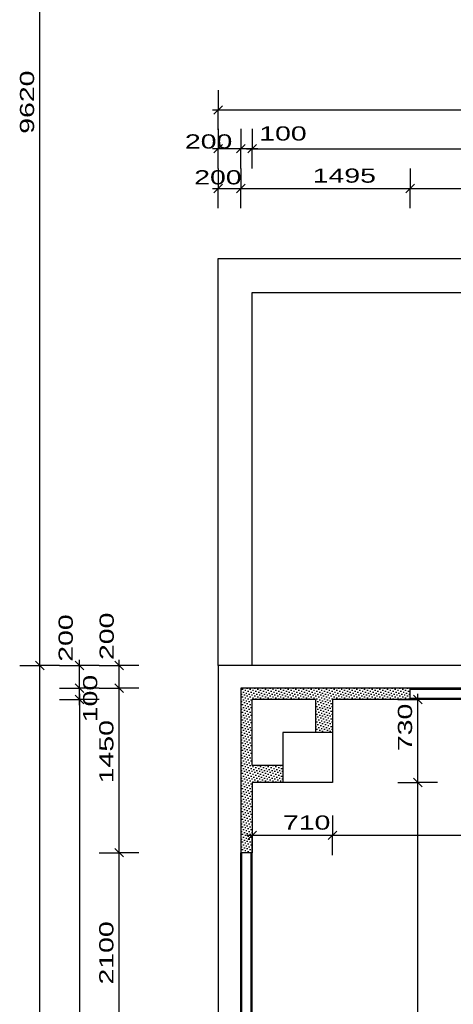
# Model space of a CAD drawing. Extents: x -196363 to 398972, y -489949 to -260582.
# Tile 139 of 256: x 154043 to 157870, y -382650 to -373966. Entities that reach past the tile are written whole.
import ezdxf

# ---------------------------------------------------------------- set-up
doc = ezdxf.new("R2010")
doc.units = 0
doc.header["$MEASUREMENT"] = 0
for name, color, linetype in [('bourani', 15, 'Continuous'), ('koty', 1, 'Continuous'), ('noszdiv', 1, 'Continuous'), ('srafbourani', 15, 'Continuous')]:
    doc.layers.add(name, color=color, linetype=linetype)
doc.styles.add('SPIRITTXTSTYLE1', font='ROMAN')
doc.dimstyles.new('SPIRITSTYLE161', dxfattribs={"dimtxt": 125, "dimasz": 12.7, "dimexe": 175, "dimexo": 899.836731, "dimgap": 50, "dimtad": 1, "dimdec": 3, "dimzin": 0, "dimdsep": 46, "dimlunit": 7, "dimtxsty": 'SPIRITTXTSTYLE1', "dimblk1": '_TICKMARKS161', "dimblk2": '_TICKMARKS161', "dimsah": 1, "dimcen": 0.09, "dimdle": 50, "dimclrd": 1, "dimclre": 1, "dimclrt": 1, "dimadec": 0, "dimazin": 0, "dimtfac": 1, "dimtdec": 4, "dimtofl": 0, "dimtmove": 1, "dimatfit": 0, "dimfxl": 0, "dimtolj": 1, "dimtzin": 0, "dimarcsym": 0})
doc.dimstyles.new('SPIRITSTYLE162', dxfattribs={"dimtxt": 125, "dimasz": 12.7, "dimexe": 175, "dimexo": 1249.830811, "dimgap": 50, "dimtad": 1, "dimdec": 3, "dimzin": 0, "dimdsep": 46, "dimlunit": 7, "dimtxsty": 'SPIRITTXTSTYLE1', "dimblk1": '_TICKMARKS162', "dimblk2": '_TICKMARKS162', "dimsah": 1, "dimcen": 0.09, "dimdle": 50, "dimclrd": 1, "dimclre": 1, "dimclrt": 1, "dimadec": 0, "dimazin": 0, "dimtfac": 1, "dimtdec": 4, "dimtofl": 0, "dimtmove": 1, "dimatfit": 0, "dimfxl": 0, "dimtolj": 1, "dimtzin": 0, "dimarcsym": 0})
doc.dimstyles.new('SPIRITSTYLE167', dxfattribs={"dimtxt": 125, "dimasz": 12.7, "dimexe": 175, "dimexo": 4034.603516, "dimgap": 50, "dimtad": 1, "dimdec": 3, "dimzin": 0, "dimdsep": 46, "dimlunit": 7, "dimtxsty": 'SPIRITTXTSTYLE1', "dimblk1": '_TICKMARKS167', "dimblk2": '_TICKMARKS167', "dimsah": 1, "dimcen": 0.09, "dimdle": 50, "dimclrd": 1, "dimclre": 1, "dimclrt": 1, "dimadec": 0, "dimazin": 0, "dimtfac": 1, "dimtdec": 4, "dimtofl": 0, "dimtmove": 1, "dimatfit": 0, "dimfxl": 0, "dimtolj": 1, "dimtzin": 0, "dimarcsym": 0})
doc.dimstyles.new('SPIRITSTYLE168', dxfattribs={"dimtxt": 125, "dimasz": 12.7, "dimexe": 175, "dimexo": 4234.603516, "dimgap": 50, "dimtad": 1, "dimdec": 3, "dimzin": 0, "dimdsep": 46, "dimlunit": 7, "dimtxsty": 'SPIRITTXTSTYLE1', "dimblk1": '_TICKMARKS168', "dimblk2": '_TICKMARKS168', "dimsah": 1, "dimcen": 0.09, "dimdle": 50, "dimclrd": 1, "dimclre": 1, "dimclrt": 1, "dimadec": 0, "dimazin": 0, "dimtfac": 1, "dimtdec": 4, "dimtofl": 0, "dimtmove": 1, "dimatfit": 0, "dimfxl": 0, "dimtolj": 1, "dimtzin": 0, "dimarcsym": 0})
doc.dimstyles.new('SPIRITSTYLE169', dxfattribs={"dimtxt": 125, "dimasz": 12.7, "dimexe": 175, "dimexo": 4384.597656, "dimgap": 50, "dimtad": 1, "dimdec": 3, "dimzin": 0, "dimdsep": 46, "dimlunit": 7, "dimtxsty": 'SPIRITTXTSTYLE1', "dimblk1": '_TICKMARKS169', "dimblk2": '_TICKMARKS169', "dimsah": 1, "dimcen": 0.09, "dimdle": 50, "dimclrd": 1, "dimclre": 1, "dimclrt": 1, "dimadec": 0, "dimazin": 0, "dimtfac": 1, "dimtdec": 4, "dimtofl": 0, "dimtmove": 1, "dimatfit": 0, "dimfxl": 0, "dimtolj": 1, "dimtzin": 0, "dimarcsym": 0})
doc.dimstyles.new('SPIRITSTYLE170', dxfattribs={"dimtxt": 125, "dimasz": 12.7, "dimexe": 175, "dimexo": 4684.585449, "dimgap": 50, "dimtad": 1, "dimdec": 3, "dimzin": 0, "dimdsep": 46, "dimlunit": 7, "dimtxsty": 'SPIRITTXTSTYLE1', "dimblk1": '_TICKMARKS170', "dimblk2": '_TICKMARKS170', "dimsah": 1, "dimcen": 0.09, "dimdle": 50, "dimclrd": 1, "dimclre": 1, "dimclrt": 1, "dimadec": 0, "dimazin": 0, "dimtfac": 1, "dimtdec": 4, "dimtofl": 0, "dimtmove": 1, "dimatfit": 0, "dimfxl": 0, "dimtolj": 1, "dimtzin": 0, "dimarcsym": 0})
doc.dimstyles.new('SPIRITSTYLE171', dxfattribs={"dimtxt": 125, "dimasz": 12.7, "dimexe": 175, "dimexo": 4584.598145, "dimgap": 50, "dimtad": 1, "dimdec": 3, "dimzin": 0, "dimdsep": 46, "dimlunit": 7, "dimtxsty": 'SPIRITTXTSTYLE1', "dimblk1": '_TICKMARKS171', "dimblk2": '_TICKMARKS171', "dimsah": 1, "dimcen": 0.09, "dimdle": 50, "dimclrd": 1, "dimclre": 1, "dimclrt": 1, "dimadec": 0, "dimazin": 0, "dimtfac": 1, "dimtdec": 4, "dimtofl": 0, "dimtmove": 1, "dimatfit": 0, "dimfxl": 0, "dimtolj": 1, "dimtzin": 0, "dimarcsym": 0})
doc.dimstyles.new('SPIRITSTYLE172', dxfattribs={"dimtxt": 125, "dimasz": 12.7, "dimexe": 175, "dimexo": 4725.76123, "dimgap": 50, "dimtad": 1, "dimdec": 3, "dimzin": 0, "dimdsep": 46, "dimlunit": 7, "dimtxsty": 'SPIRITTXTSTYLE1', "dimblk1": '_TICKMARKS172', "dimblk2": '_TICKMARKS172', "dimsah": 1, "dimcen": 0.09, "dimdle": 50, "dimclrd": 1, "dimclre": 1, "dimclrt": 1, "dimadec": 0, "dimazin": 0, "dimtfac": 1, "dimtdec": 4, "dimtofl": 0, "dimtmove": 1, "dimatfit": 0, "dimfxl": 0, "dimtolj": 1, "dimtzin": 0, "dimarcsym": 0})
doc.dimstyles.new('SPIRITSTYLE173', dxfattribs={"dimtxt": 125, "dimasz": 12.7, "dimexe": 175, "dimexo": 291.997864, "dimgap": 50, "dimtad": 1, "dimdec": 3, "dimzin": 0, "dimdsep": 46, "dimlunit": 7, "dimtxsty": 'SPIRITTXTSTYLE1', "dimblk1": '_TICKMARKS173', "dimblk2": '_TICKMARKS173', "dimsah": 1, "dimcen": 0.09, "dimdle": 50, "dimclrd": 1, "dimclre": 1, "dimclrt": 1, "dimadec": 0, "dimazin": 0, "dimtfac": 1, "dimtdec": 4, "dimtofl": 0, "dimtmove": 1, "dimatfit": 0, "dimfxl": 0, "dimtolj": 1, "dimtzin": 0, "dimarcsym": 0})
doc.dimstyles.new('SPIRITSTYLE363', dxfattribs={"dimtxt": 125, "dimasz": 12.7, "dimexe": 175, "dimexo": 699.861328, "dimgap": 50, "dimtad": 1, "dimdec": 3, "dimzin": 0, "dimdsep": 46, "dimlunit": 7, "dimtxsty": 'SPIRITTXTSTYLE1', "dimblk1": '_TICKMARKS363', "dimblk2": '_TICKMARKS363', "dimsah": 1, "dimcen": 0.09, "dimdle": 50, "dimclrd": 1, "dimclre": 1, "dimclrt": 1, "dimadec": 0, "dimazin": 0, "dimtfac": 1, "dimtdec": 4, "dimtofl": 0, "dimtmove": 1, "dimatfit": 0, "dimfxl": 0, "dimtolj": 1, "dimtzin": 0, "dimarcsym": 0})
doc.dimstyles.new('SPIRITSTYLE364', dxfattribs={"dimtxt": 125, "dimasz": 12.7, "dimexe": 175, "dimexo": 949.842957, "dimgap": 50, "dimtad": 1, "dimdec": 3, "dimzin": 0, "dimdsep": 46, "dimlunit": 7, "dimtxsty": 'SPIRITTXTSTYLE1', "dimblk1": '_TICKMARKS364', "dimblk2": '_TICKMARKS364', "dimsah": 1, "dimcen": 0.09, "dimdle": 50, "dimclrd": 1, "dimclre": 1, "dimclrt": 1, "dimadec": 0, "dimazin": 0, "dimtfac": 1, "dimtdec": 4, "dimtofl": 0, "dimtmove": 1, "dimatfit": 0, "dimfxl": 0, "dimtolj": 1, "dimtzin": 0, "dimarcsym": 0})
doc.dimstyles.new('SPIRITSTYLE365', dxfattribs={"dimtxt": 125, "dimasz": 12.7, "dimexe": 175, "dimexo": 1349.793701, "dimgap": 50, "dimtad": 1, "dimdec": 3, "dimzin": 0, "dimdsep": 46, "dimlunit": 7, "dimtxsty": 'SPIRITTXTSTYLE1', "dimblk1": '_TICKMARKS365', "dimblk2": '_TICKMARKS365', "dimsah": 1, "dimcen": 0.09, "dimdle": 50, "dimclrd": 1, "dimclre": 1, "dimclrt": 1, "dimadec": 0, "dimazin": 0, "dimtfac": 1, "dimtdec": 4, "dimtofl": 0, "dimtmove": 1, "dimatfit": 0, "dimfxl": 0, "dimtolj": 1, "dimtzin": 0, "dimarcsym": 0})
doc.dimstyles.new('SPIRITSTYLE367', dxfattribs={"dimtxt": 125, "dimasz": 12.7, "dimexe": 175, "dimexo": 1399.849609, "dimgap": 50, "dimtad": 1, "dimdec": 3, "dimzin": 0, "dimdsep": 46, "dimlunit": 7, "dimtxsty": 'SPIRITTXTSTYLE1', "dimblk1": '_TICKMARKS367', "dimblk2": '_TICKMARKS367', "dimsah": 1, "dimcen": 0.09, "dimdle": 50, "dimclrd": 1, "dimclre": 1, "dimclrt": 1, "dimadec": 0, "dimazin": 0, "dimtfac": 1, "dimtdec": 4, "dimtofl": 0, "dimtmove": 1, "dimatfit": 0, "dimfxl": 0, "dimtolj": 1, "dimtzin": 0, "dimarcsym": 0})
doc.dimstyles.new('SPIRITSTYLE368', dxfattribs={"dimtxt": 125, "dimasz": 12.7, "dimexe": 175, "dimexo": 7389.784668, "dimgap": 50, "dimtad": 1, "dimdec": 3, "dimzin": 0, "dimdsep": 46, "dimlunit": 7, "dimtxsty": 'SPIRITTXTSTYLE1', "dimblk1": '_TICKMARKS368', "dimblk2": '_TICKMARKS368', "dimsah": 1, "dimcen": 0.09, "dimdle": 50, "dimclrd": 1, "dimclre": 1, "dimclrt": 1, "dimadec": 0, "dimazin": 0, "dimtfac": 1, "dimtdec": 4, "dimtofl": 0, "dimtmove": 1, "dimatfit": 0, "dimfxl": 0, "dimtolj": 1, "dimtzin": 0, "dimarcsym": 0})
doc.dimstyles.new('SPIRITSTYLE396', dxfattribs={"dimtxt": 125, "dimasz": 12.7, "dimexe": 175, "dimexo": 576.036316, "dimgap": 50, "dimtad": 1, "dimdec": 3, "dimzin": 0, "dimdsep": 46, "dimlunit": 7, "dimtxsty": 'SPIRITTXTSTYLE1', "dimblk1": '_TICKMARKS396', "dimblk2": '_TICKMARKS396', "dimsah": 1, "dimcen": 0.09, "dimdle": 50, "dimclrd": 1, "dimclre": 1, "dimclrt": 1, "dimadec": 0, "dimazin": 0, "dimtfac": 1, "dimtdec": 4, "dimtofl": 0, "dimtmove": 1, "dimatfit": 0, "dimfxl": 0, "dimtolj": 1, "dimtzin": 0, "dimarcsym": 0})

# ---------------------------------------------------------------- blocks, each defined once
blk = doc.blocks.new('_TICKMARKS363')
at = {"color": 1, "linetype": 'Continuous'}
blk.add_line((-3, -3), (3, 3), dxfattribs=at)
blk = doc.blocks.new('*D854')
at = {"color": 1, "linetype": 'Continuous', "ltscale": 300}
for p, q in [((154744.90625, -381312.875, 1723.80005), (154919.90625, -381312.875, 1723.80005)), ((154919.90625, -383462.875, 1723.80005), (154919.90625, -381262.875, 1723.80005)), ((155094.90625, -381312.875, 1723.80005), (154919.90625, -381312.875, 1723.80005)), ((154744.90625, -383412.875, 1723.80005), (154919.90625, -383412.875, 1723.80005)), ((155094.90625, -383412.875, 1723.80005), (154919.90625, -383412.875, 1723.80005))]:
    blk.add_line(p, q, dxfattribs=at)
at = {"color": 1, "linetype": 'Continuous', "ltscale": 300, "xscale": 12.69999980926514, "yscale": 12.69999980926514, "zscale": 12.69999980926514}
for p, rotation in [((154919.90625, -381312.875, 1723.80005), 90.00000250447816), ((154919.90625, -383412.875, 1723.80005), 270.0000006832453)]:
    blk.add_blockref('_TICKMARKS363', p, dxfattribs=dict(at, rotation=rotation))
at = {"color": 1, "linetype": 'Continuous', "ltscale": 300, "style": 'SPIRITTXTSTYLE1', "width": 1.5}
blk.add_text('2100', height=125, rotation=90.000002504, dxfattribs=at).set_placement((154869.90625, -382475.96875, 1723.80005))
blk = doc.blocks.new('_TICKMARKS364')
at = {"color": 1, "linetype": 'Continuous'}
blk.add_line((-3, -3), (3, 3), dxfattribs=at)
blk = doc.blocks.new('*D855')
at = {"color": 1, "linetype": 'Continuous', "ltscale": 300}
for p, q in [((154744.90625, -379862.90625, 1723.80005), (154919.90625, -379862.90625, 1723.80005)), ((154919.90625, -381362.90625, 1723.80005), (154919.90625, -379812.90625, 1723.80005)), ((155094.90625, -379862.90625, 1723.80005), (154919.90625, -379862.90625, 1723.80005)), ((154744.90625, -381312.875, 1723.80005), (154919.90625, -381312.875, 1723.80005)), ((155094.90625, -381312.875, 1723.80005), (154919.90625, -381312.875, 1723.80005))]:
    blk.add_line(p, q, dxfattribs=at)
at = {"color": 1, "linetype": 'Continuous', "ltscale": 300, "xscale": 12.69999980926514, "yscale": 12.69999980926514, "zscale": 12.69999980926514}
for p, rotation in [((154919.90625, -379862.90625, 1723.80005), 90.00000250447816), ((154919.90625, -381312.875, 1723.80005), 270.0000006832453)]:
    blk.add_blockref('_TICKMARKS364', p, dxfattribs=dict(at, rotation=rotation))
at = {"color": 1, "linetype": 'Continuous', "ltscale": 300, "style": 'SPIRITTXTSTYLE1', "width": 1.5}
blk.add_text('1450', height=125, rotation=90.000002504, dxfattribs=at).set_placement((154869.90625, -380700.96875, 1723.80005))
blk = doc.blocks.new('_TICKMARKS161')
at = {"color": 1, "linetype": 'Continuous'}
blk.add_line((-3, -3), (3, 3), dxfattribs=at)
blk = doc.blocks.new('*D856')
at = {"color": 1, "linetype": 'Continuous', "ltscale": 300}
for p, q in [((154744.90625, -379662.90625, 1723.80005), (154919.90625, -379662.90625, 1723.80005)), ((154919.90625, -379912.90625, 1723.80005), (154919.90625, -379612.90625, 1723.80005)), ((155094.90625, -379662.90625, 1723.80005), (154919.90625, -379662.90625, 1723.80005)), ((154744.90625, -379862.90625, 1723.80005), (154919.90625, -379862.90625, 1723.80005)), ((155094.90625, -379862.90625, 1723.80005), (154919.90625, -379862.90625, 1723.80005))]:
    blk.add_line(p, q, dxfattribs=at)
at = {"color": 1, "linetype": 'Continuous', "ltscale": 300, "xscale": 12.69999980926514, "yscale": 12.69999980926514, "zscale": 12.69999980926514}
for p, rotation in [((154919.90625, -379662.90625, 1723.80005), 90.00000250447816), ((154919.90625, -379862.90625, 1723.80005), 270.0000006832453)]:
    blk.add_blockref('_TICKMARKS161', p, dxfattribs=dict(at, rotation=rotation))
at = {"color": 1, "linetype": 'Continuous', "ltscale": 300, "style": 'SPIRITTXTSTYLE1', "width": 1.5}
blk.add_text('200', height=125, rotation=90.000002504, dxfattribs=at).set_placement((154873.03125, -379613.75, 1723.80005))
blk = doc.blocks.new('_TICKMARKS162')
at = {"color": 1, "linetype": 'Continuous'}
blk.add_line((-3, -3), (3, 3), dxfattribs=at)
blk = doc.blocks.new('*D857')
at = {"color": 1, "linetype": 'Continuous', "ltscale": 300}
for p, q in [((154394.921875, -379862.90625, 1723.800049), (154569.921875, -379862.90625, 1723.800049)), ((154569.921875, -380012.90625, 1723.800049), (154569.921875, -379812.90625, 1723.800049)), ((154744.90625, -379862.90625, 1723.800049), (154569.921875, -379862.90625, 1723.800049)), ((154394.921875, -379962.90625, 1723.800049), (154569.921875, -379962.90625, 1723.800049)), ((154744.90625, -379962.90625, 1723.800049), (154569.921875, -379962.90625, 1723.800049))]:
    blk.add_line(p, q, dxfattribs=at)
at = {"color": 1, "linetype": 'Continuous', "ltscale": 300, "xscale": 12.69999980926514, "yscale": 12.69999980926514, "zscale": 12.69999980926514}
for p, rotation in [((154569.921875, -379862.90625, 1723.800049), 90.00000250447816), ((154569.921875, -379962.90625, 1723.800049), 270.0000006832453)]:
    blk.add_blockref('_TICKMARKS162', p, dxfattribs=dict(at, rotation=rotation))
at = {"color": 1, "linetype": 'Continuous', "ltscale": 300, "style": 'SPIRITTXTSTYLE1', "width": 1.5}
blk.add_text('100', height=125, rotation=90.0000025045, dxfattribs=at).set_placement((154727.21875, -380162.65625, 1723.800049))
blk = doc.blocks.new('*D858')
at = {"color": 1, "linetype": 'Continuous', "ltscale": 300}
for p, q in [((154394.921875, -379662.90625, 1723.800049), (154569.921875, -379662.90625, 1723.800049)), ((154569.921875, -379912.90625, 1723.800049), (154569.921875, -379612.90625, 1723.800049)), ((154744.90625, -379662.90625, 1723.800049), (154569.921875, -379662.90625, 1723.800049)), ((154394.921875, -379862.90625, 1723.800049), (154569.921875, -379862.90625, 1723.800049)), ((154744.90625, -379862.90625, 1723.800049), (154569.921875, -379862.90625, 1723.800049))]:
    blk.add_line(p, q, dxfattribs=at)
at = {"color": 1, "linetype": 'Continuous', "ltscale": 300, "xscale": 12.69999980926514, "yscale": 12.69999980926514, "zscale": 12.69999980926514}
for p, rotation in [((154569.921875, -379662.90625, 1723.800049), 90.00000250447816), ((154569.921875, -379862.90625, 1723.800049), 270.0000006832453)]:
    blk.add_blockref('_TICKMARKS162', p, dxfattribs=dict(at, rotation=rotation))
at = {"color": 1, "linetype": 'Continuous', "ltscale": 300, "style": 'SPIRITTXTSTYLE1', "width": 1.5}
blk.add_text('200', height=125, rotation=90.0000025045, dxfattribs=at).set_placement((154511.234375, -379629.03125, 1723.800049))
blk = doc.blocks.new('_TICKMARKS365')
at = {"color": 1, "linetype": 'Continuous'}
blk.add_line((-3, -3), (3, 3), dxfattribs=at)
blk = doc.blocks.new('*D859')
at = {"color": 1, "linetype": 'Continuous', "ltscale": 300}
for p, q in [((154569.921875, -379912.875, 1723.800049), (154569.921875, -388202.875, 1723.800049)), ((154394.921875, -379962.90625, 1723.800049), (154569.921875, -379962.90625, 1723.800049)), ((154744.90625, -379962.90625, 1723.800049), (154569.921875, -379962.90625, 1723.800049)), ((154394.921875, -388152.875, 1723.800049), (154569.921875, -388152.875, 1723.800049)), ((154744.90625, -388152.875, 1723.800049), (154569.921875, -388152.875, 1723.800049))]:
    blk.add_line(p, q, dxfattribs=at)
at = {"color": 1, "linetype": 'Continuous', "ltscale": 300, "xscale": 12.69999980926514, "yscale": 12.69999980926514, "zscale": 12.69999980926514}
for p, rotation in [((154569.921875, -379962.90625, 1723.800049), 90.00000250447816), ((154569.921875, -388152.875, 1723.800049), -90.00000250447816)]:
    blk.add_blockref('_TICKMARKS365', p, dxfattribs=dict(at, rotation=rotation))
at = {"color": 1, "linetype": 'Continuous', "ltscale": 300, "style": 'SPIRITTXTSTYLE1', "width": 1.5}
blk.add_text('8190', height=125, rotation=450.0000193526, dxfattribs=at).set_placement((154519.90625, -384170.96875, 1723.800049))
blk = doc.blocks.new('_TICKMARKS367')
at = {"color": 1, "linetype": 'Continuous'}
blk.add_line((-3, -3), (3, 3), dxfattribs=at)
blk = doc.blocks.new('*D861')
at = {"color": 1, "linetype": 'Continuous', "ltscale": 300}
for p, q in [((154044.921875, -379662.90625, 1723.800049), (154219.921875, -379662.90625, 1723.800049)), ((154219.921875, -388502.875, 1723.800049), (154219.921875, -379612.90625, 1723.800049)), ((154394.921875, -379662.90625, 1723.800049), (154219.921875, -379662.90625, 1723.800049)), ((154044.921875, -388452.875, 1723.800049), (154219.921875, -388452.875, 1723.800049)), ((154394.921875, -388452.875, 1723.800049), (154219.921875, -388452.875, 1723.800049))]:
    blk.add_line(p, q, dxfattribs=at)
at = {"color": 1, "linetype": 'Continuous', "ltscale": 300, "xscale": 12.69999980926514, "yscale": 12.69999980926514, "zscale": 12.69999980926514}
for p, rotation in [((154219.921875, -379662.90625, 1723.800049), 90.00000250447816), ((154219.921875, -388452.875, 1723.800049), 270.0000006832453)]:
    blk.add_blockref('_TICKMARKS367', p, dxfattribs=dict(at, rotation=rotation))
at = {"color": 1, "linetype": 'Continuous', "ltscale": 300, "style": 'SPIRITTXTSTYLE1', "width": 1.5}
blk.add_text('8790', height=125, rotation=90.0000025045, dxfattribs=at).set_placement((154169.921875, -384176.90625, 1723.800049))
blk = doc.blocks.new('_TICKMARKS368')
at = {"color": 1, "linetype": 'Continuous'}
blk.add_line((-3, -3), (3, 3), dxfattribs=at)
blk = doc.blocks.new('*D862')
at = {"color": 1, "linetype": 'Continuous', "ltscale": 300}
for p, q in [((154044.921875, -370042.90625, 1723.800049), (154219.921875, -370042.90625, 1723.800049)), ((154219.921875, -379712.90625, 1723.800049), (154219.921875, -369992.90625, 1723.800049)), ((154394.921875, -370042.90625, 1723.800049), (154219.921875, -370042.90625, 1723.800049)), ((154044.921875, -379662.90625, 1723.800049), (154219.921875, -379662.90625, 1723.800049)), ((154394.921875, -379662.90625, 1723.800049), (154219.921875, -379662.90625, 1723.800049))]:
    blk.add_line(p, q, dxfattribs=at)
at = {"color": 1, "linetype": 'Continuous', "ltscale": 300, "xscale": 12.69999980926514, "yscale": 12.69999980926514, "zscale": 12.69999980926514}
for p, rotation in [((154219.921875, -370042.90625, 1723.800049), 90.00000250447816), ((154219.921875, -379662.90625, 1723.800049), 270.0000006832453)]:
    blk.add_blockref('_TICKMARKS368', p, dxfattribs=dict(at, rotation=rotation))
at = {"color": 1, "linetype": 'Continuous', "ltscale": 300, "style": 'SPIRITTXTSTYLE1', "width": 1.5}
blk.add_text('9620', height=125, rotation=90.0000025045, dxfattribs=at).set_placement((154169.921875, -374971.9375, 1723.800049))
blk = doc.blocks.new('_TICKMARKS167')
at = {"color": 1, "linetype": 'Continuous'}
blk.add_line((-3, -3), (3, 3), dxfattribs=at)
blk = doc.blocks.new('*D863')
at = {"color": 1, "linetype": 'Continuous', "ltscale": 300}
for p, q in [((155794.765625, -375278.3125, 1723.800049), (155794.765625, -375453.3125, 1723.800049)), ((155994.75, -375278.3125, 1723.800049), (155994.75, -375453.3125, 1723.800049)), ((155744.78125, -375453.3125, 1723.800049), (156044.734375, -375453.3125, 1723.800049)), ((155794.765625, -375628.3125, 1723.800049), (155794.765625, -375453.3125, 1723.800049)), ((155994.75, -375628.3125, 1723.800049), (155994.75, -375453.3125, 1723.800049))]:
    blk.add_line(p, q, dxfattribs=at)
at = {"color": 1, "linetype": 'Continuous', "ltscale": 300, "xscale": 12.69999980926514, "yscale": 12.69999980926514, "zscale": 12.69999980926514, "rotation": 180.0000050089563}
blk.add_blockref('_TICKMARKS167', (155794.765625, -375453.3125, 1723.800049), dxfattribs=at)
at = {"color": 1, "linetype": 'Continuous', "ltscale": 300, "xscale": 12.69999980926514, "yscale": 12.69999980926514, "zscale": 12.69999980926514}
blk.add_blockref('_TICKMARKS167', (155994.75, -375453.3125, 1723.800049), dxfattribs=at)
at = {"color": 1, "linetype": 'Continuous', "ltscale": 300, "style": 'SPIRITTXTSTYLE1', "width": 1.5}
blk.add_text('200', height=125, dxfattribs=at).set_placement((155583.03125, -375418.1875, 1723.800049))
blk = doc.blocks.new('_TICKMARKS168')
at = {"color": 1, "linetype": 'Continuous'}
blk.add_line((-3, -3), (3, 3), dxfattribs=at)
blk = doc.blocks.new('*D864')
at = {"color": 1, "linetype": 'Continuous', "ltscale": 300}
for p, q in [((155994.75, -375278.3125, 1723.800049), (155994.75, -375453.3125, 1723.800049)), ((157489.71875, -375278.3125, 1723.800049), (157489.71875, -375453.3125, 1723.800049)), ((155944.75, -375453.3125, 1723.800049), (157539.71875, -375453.3125, 1723.800049)), ((155994.75, -375628.3125, 1723.800049), (155994.75, -375453.3125, 1723.800049)), ((157489.71875, -375628.3125, 1723.800049), (157489.71875, -375453.3125, 1723.800049))]:
    blk.add_line(p, q, dxfattribs=at)
at = {"color": 1, "linetype": 'Continuous', "ltscale": 300, "xscale": 12.69999980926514, "yscale": 12.69999980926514, "zscale": 12.69999980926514, "rotation": 180.0000050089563}
blk.add_blockref('_TICKMARKS168', (155994.75, -375453.3125, 1723.800049), dxfattribs=at)
at = {"color": 1, "linetype": 'Continuous', "ltscale": 300, "xscale": 12.69999980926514, "yscale": 12.69999980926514, "zscale": 12.69999980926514}
blk.add_blockref('_TICKMARKS168', (157489.71875, -375453.3125, 1723.800049), dxfattribs=at)
at = {"color": 1, "linetype": 'Continuous', "ltscale": 300, "style": 'SPIRITTXTSTYLE1', "width": 1.5}
blk.add_text('1495', height=125, dxfattribs=at).set_placement((156629.140625, -375403.3125, 1723.800049))
blk = doc.blocks.new('*D865')
at = {"color": 1, "linetype": 'Continuous', "ltscale": 300}
for p, q in [((157489.71875, -375278.3125, 1723.800049), (157489.71875, -375453.3125, 1723.800049)), ((159589.734375, -375278.3125, 1723.800049), (159589.734375, -375453.3125, 1723.800049)), ((157439.734375, -375453.3125, 1723.800049), (159639.734375, -375453.3125, 1723.800049)), ((157489.71875, -375628.3125, 1723.800049), (157489.71875, -375453.3125, 1723.800049)), ((159589.734375, -375628.3125, 1723.800049), (159589.734375, -375453.3125, 1723.800049))]:
    blk.add_line(p, q, dxfattribs=at)
at = {"color": 1, "linetype": 'Continuous', "ltscale": 300, "xscale": 12.69999980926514, "yscale": 12.69999980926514, "zscale": 12.69999980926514, "rotation": 180.0000050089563}
blk.add_blockref('_TICKMARKS168', (157489.71875, -375453.3125, 1723.800049), dxfattribs=at)
at = {"color": 1, "linetype": 'Continuous', "ltscale": 300, "xscale": 12.69999980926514, "yscale": 12.69999980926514, "zscale": 12.69999980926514}
blk.add_blockref('_TICKMARKS168', (159589.734375, -375453.3125, 1723.800049), dxfattribs=at)
at = {"color": 1, "linetype": 'Continuous', "ltscale": 300, "style": 'SPIRITTXTSTYLE1', "width": 1.5}
blk.add_text('2100', height=125, dxfattribs=at).set_placement((158426.640625, -375403.3125, 1723.800049))
blk = doc.blocks.new('_TICKMARKS169')
at = {"color": 1, "linetype": 'Continuous'}
blk.add_line((-3, -3), (3, 3), dxfattribs=at)
blk = doc.blocks.new('*D867')
at = {"color": 1, "linetype": 'Continuous', "ltscale": 300}
for p, q in [((156094.703125, -374928.3125, 1723.800049), (156094.703125, -375103.3125, 1723.800049)), ((161784.703125, -374928.3125, 1723.800049), (161784.703125, -375103.3125, 1723.800049)), ((156044.71875, -375103.3125, 1723.800049), (161834.703125, -375103.3125, 1723.800049)), ((156094.703125, -375278.3125, 1723.800049), (156094.703125, -375103.3125, 1723.800049)), ((161784.703125, -375278.3125, 1723.800049), (161784.703125, -375103.3125, 1723.800049))]:
    blk.add_line(p, q, dxfattribs=at)
at = {"color": 1, "linetype": 'Continuous', "ltscale": 300, "xscale": 12.69999980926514, "yscale": 12.69999980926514, "zscale": 12.69999980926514, "rotation": 180.0000050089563}
blk.add_blockref('_TICKMARKS169', (156094.703125, -375103.3125, 1723.800049), dxfattribs=at)
at = {"color": 1, "linetype": 'Continuous', "ltscale": 300, "xscale": 12.69999980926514, "yscale": 12.69999980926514, "zscale": 12.69999980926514}
blk.add_blockref('_TICKMARKS169', (161784.703125, -375103.3125, 1723.800049), dxfattribs=at)
at = {"color": 1, "linetype": 'Continuous', "ltscale": 300, "style": 'SPIRITTXTSTYLE1', "width": 1.5}
blk.add_text('5690', height=125, dxfattribs=at).set_placement((158820.65625, -375053.3125, 1723.800049))
blk = doc.blocks.new('_TICKMARKS170')
at = {"color": 1, "linetype": 'Continuous'}
blk.add_line((-3, -3), (3, 3), dxfattribs=at)
blk = doc.blocks.new('*D868')
at = {"color": 1, "linetype": 'Continuous', "ltscale": 300}
for p, q in [((155994.75, -374928.3125, 1723.800049), (155994.75, -375103.3125, 1723.800049)), ((156094.703125, -374928.3125, 1723.800049), (156094.703125, -375103.3125, 1723.800049)), ((156144.703125, -375103.3125, 1723.800049), (155944.75, -375103.3125, 1723.800049)), ((155994.75, -375278.3125, 1723.800049), (155994.75, -375103.3125, 1723.800049)), ((156094.703125, -375278.3125, 1723.800049), (156094.703125, -375103.3125, 1723.800049))]:
    blk.add_line(p, q, dxfattribs=at)
at = {"color": 1, "linetype": 'Continuous', "ltscale": 300, "xscale": 12.69999980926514, "yscale": 12.69999980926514, "zscale": 12.69999980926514}
for p, rotation in [((155994.75, -375103.3125, 1723.800049), 180.0000050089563), ((156094.703125, -375103.3125, 1723.800049), 360.0000100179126)]:
    blk.add_blockref('_TICKMARKS170', p, dxfattribs=dict(at, rotation=rotation))
at = {"color": 1, "linetype": 'Continuous', "ltscale": 300, "style": 'SPIRITTXTSTYLE1', "width": 1.5}
blk.add_text('100', height=125, rotation=360.0000100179, dxfattribs=at).set_placement((156157.265625, -375031.5625, 1723.800049))
blk = doc.blocks.new('_TICKMARKS171')
at = {"color": 1, "linetype": 'Continuous'}
blk.add_line((-3, -3), (3, 3), dxfattribs=at)
blk = doc.blocks.new('*D869')
at = {"color": 1, "linetype": 'Continuous', "ltscale": 300}
for p, q in [((155794.765625, -374928.3125, 1723.800049), (155794.765625, -375103.3125, 1723.800049)), ((155994.75, -374928.3125, 1723.800049), (155994.75, -375103.3125, 1723.800049)), ((156044.734375, -375103.3125, 1723.800049), (155744.78125, -375103.3125, 1723.800049)), ((155794.765625, -375278.3125, 1723.800049), (155794.765625, -375103.3125, 1723.800049)), ((155994.75, -375278.3125, 1723.800049), (155994.75, -375103.3125, 1723.800049))]:
    blk.add_line(p, q, dxfattribs=at)
at = {"color": 1, "linetype": 'Continuous', "ltscale": 300, "xscale": 12.69999980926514, "yscale": 12.69999980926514, "zscale": 12.69999980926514}
for p, rotation in [((155794.765625, -375103.3125, 1723.800049), 180.0000050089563), ((155994.75, -375103.3125, 1723.800049), 360.0000100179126)]:
    blk.add_blockref('_TICKMARKS171', p, dxfattribs=dict(at, rotation=rotation))
at = {"color": 1, "linetype": 'Continuous', "ltscale": 300, "style": 'SPIRITTXTSTYLE1', "width": 1.5}
blk.add_text('200', height=125, rotation=360.0000100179, dxfattribs=at).set_placement((155500.984375, -375101.875, 1723.800049))
blk = doc.blocks.new('_TICKMARKS172')
at = {"color": 1, "linetype": 'Continuous'}
blk.add_line((-3, -3), (3, 3), dxfattribs=at)
blk = doc.blocks.new('*D870')
at = {"color": 1, "linetype": 'Continuous', "ltscale": 300}
for p, q in [((155794.765625, -374587.15625, 1723.800049), (155794.765625, -374762.15625, 1723.800049)), ((161784.703125, -374587.15625, 1723.800049), (161784.703125, -374762.15625, 1723.800049)), ((155744.78125, -374762.15625, 1723.800049), (161834.703125, -374762.15625, 1723.800049)), ((155794.765625, -374937.125, 1723.800049), (155794.765625, -374762.15625, 1723.800049)), ((161784.703125, -374937.125, 1723.800049), (161784.703125, -374762.15625, 1723.800049))]:
    blk.add_line(p, q, dxfattribs=at)
at = {"color": 1, "linetype": 'Continuous', "ltscale": 300, "xscale": 12.69999980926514, "yscale": 12.69999980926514, "zscale": 12.69999980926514, "rotation": 180.0000050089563}
blk.add_blockref('_TICKMARKS172', (155794.765625, -374762.15625, 1723.800049), dxfattribs=at)
at = {"color": 1, "linetype": 'Continuous', "ltscale": 300, "xscale": 12.69999980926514, "yscale": 12.69999980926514, "zscale": 12.69999980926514}
blk.add_blockref('_TICKMARKS172', (161784.703125, -374762.15625, 1723.800049), dxfattribs=at)
at = {"color": 1, "linetype": 'Continuous', "ltscale": 300, "style": 'SPIRITTXTSTYLE1', "width": 1.5}
blk.add_text('5990', height=125, dxfattribs=at).set_placement((158670.6875, -374712.15625, 1723.800049))
blk = doc.blocks.new('_TICKMARKS173')
at = {"color": 1, "linetype": 'Continuous'}
blk.add_line((-3, -3), (3, 3), dxfattribs=at)
blk = doc.blocks.new('*D871')
at = {"color": 1, "linetype": 'Continuous', "ltscale": 300}
for p, q in [((156094.703125, -380984.90625, 1723.800049), (156094.703125, -381159.90625, 1723.800049)), ((156804.71875, -380984.90625, 1723.800049), (156804.71875, -381159.90625, 1723.800049)), ((156044.71875, -381159.90625, 1723.800049), (156854.71875, -381159.90625, 1723.800049)), ((156094.703125, -381334.875, 1723.800049), (156094.703125, -381159.90625, 1723.800049)), ((156804.71875, -381334.875, 1723.800049), (156804.71875, -381159.90625, 1723.800049))]:
    blk.add_line(p, q, dxfattribs=at)
at = {"color": 1, "linetype": 'Continuous', "ltscale": 300, "xscale": 12.69999980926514, "yscale": 12.69999980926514, "zscale": 12.69999980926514, "rotation": 180.0000050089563}
blk.add_blockref('_TICKMARKS173', (156094.703125, -381159.90625, 1723.800049), dxfattribs=at)
at = {"color": 1, "linetype": 'Continuous', "ltscale": 300, "xscale": 12.69999980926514, "yscale": 12.69999980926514, "zscale": 12.69999980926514}
blk.add_blockref('_TICKMARKS173', (156804.71875, -381159.90625, 1723.800049), dxfattribs=at)
at = {"color": 1, "linetype": 'Continuous', "ltscale": 300, "style": 'SPIRITTXTSTYLE1', "width": 1.5}
blk.add_text('710', height=125, dxfattribs=at).set_placement((156366.375, -381109.90625, 1723.800049))
blk = doc.blocks.new('*D872')
at = {"color": 1, "linetype": 'Continuous', "ltscale": 300}
for p, q in [((156804.71875, -380984.90625, 1723.800049), (156804.71875, -381159.90625, 1723.800049)), ((160264.71875, -380984.90625, 1723.800049), (160264.71875, -381159.90625, 1723.800049)), ((156754.71875, -381159.90625, 1723.800049), (160314.71875, -381159.90625, 1723.800049)), ((156804.71875, -381334.875, 1723.800049), (156804.71875, -381159.90625, 1723.800049)), ((160264.71875, -381334.875, 1723.800049), (160264.71875, -381159.90625, 1723.800049))]:
    blk.add_line(p, q, dxfattribs=at)
at = {"color": 1, "linetype": 'Continuous', "ltscale": 300, "xscale": 12.69999980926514, "yscale": 12.69999980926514, "zscale": 12.69999980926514, "rotation": 180.0000050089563}
blk.add_blockref('_TICKMARKS173', (156804.71875, -381159.90625, 1723.800049), dxfattribs=at)
at = {"color": 1, "linetype": 'Continuous', "ltscale": 300, "xscale": 12.69999980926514, "yscale": 12.69999980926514, "zscale": 12.69999980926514}
blk.add_blockref('_TICKMARKS173', (160264.71875, -381159.90625, 1723.800049), dxfattribs=at)
at = {"color": 1, "linetype": 'Continuous', "ltscale": 300, "style": 'SPIRITTXTSTYLE1', "width": 1.5}
blk.add_text('3460', height=125, dxfattribs=at).set_placement((158415.671875, -381109.90625, 1723.800049))
blk = doc.blocks.new('_TICKMARKS396')
at = {"color": 1, "linetype": 'Continuous'}
blk.add_line((-3, -3), (3, 3), dxfattribs=at)
blk = doc.blocks.new('*D995')
at = {"color": 1, "linetype": 'Continuous', "ltscale": 300}
for p, q in [((157555.75, -386312.90625, 1723.80005), (157555.75, -380642.875, 1723.80005)), ((157380.75, -380692.90625, 1723.80005), (157555.75, -380692.90625, 1723.80005)), ((157730.75, -380692.90625, 1723.80005), (157555.75, -380692.90625, 1723.80005)), ((157380.75, -386262.875, 1723.80005), (157555.75, -386262.875, 1723.80005)), ((157730.75, -386262.875, 1723.80005), (157555.75, -386262.875, 1723.80005))]:
    blk.add_line(p, q, dxfattribs=at)
at = {"color": 1, "linetype": 'Continuous', "ltscale": 300, "xscale": 12.69999980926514, "yscale": 12.69999980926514, "zscale": 12.69999980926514}
for p, rotation in [((157555.75, -380692.90625, 1723.80005), 90.00000250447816), ((157555.75, -386262.875, 1723.80005), 270.0000006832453)]:
    blk.add_blockref('_TICKMARKS396', p, dxfattribs=dict(at, rotation=rotation))
at = {"color": 1, "linetype": 'Continuous', "ltscale": 300, "style": 'SPIRITTXTSTYLE1', "width": 1.5}
blk.add_text('5570', height=125, rotation=90.000002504, dxfattribs=at).set_placement((157505.75, -383596.9375, 1723.80005))
blk = doc.blocks.new('*D996')
at = {"color": 1, "linetype": 'Continuous', "ltscale": 300}
for p, q in [((157555.75, -380742.90625, 1723.80005), (157555.75, -379912.875, 1723.80005)), ((157380.75, -379962.90625, 1723.80005), (157555.75, -379962.90625, 1723.80005)), ((157730.75, -379962.90625, 1723.80005), (157555.75, -379962.90625, 1723.80005)), ((157380.75, -380692.90625, 1723.80005), (157555.75, -380692.90625, 1723.80005)), ((157730.75, -380692.90625, 1723.80005), (157555.75, -380692.90625, 1723.80005))]:
    blk.add_line(p, q, dxfattribs=at)
at = {"color": 1, "linetype": 'Continuous', "ltscale": 300, "xscale": 12.69999980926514, "yscale": 12.69999980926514, "zscale": 12.69999980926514}
for p, rotation in [((157555.75, -379962.90625, 1723.80005), 90.00000250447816), ((157555.75, -380692.90625, 1723.80005), 270.0000006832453)]:
    blk.add_blockref('_TICKMARKS396', p, dxfattribs=dict(at, rotation=rotation))
at = {"color": 1, "linetype": 'Continuous', "ltscale": 300, "style": 'SPIRITTXTSTYLE1', "width": 1.5}
blk.add_text('730', height=125, rotation=90.000002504, dxfattribs=at).set_placement((157505.75, -380417.1875, 1723.80005))

msp = doc.modelspace()

# ---------------------------------------------------------------- hatches: boundary and pattern name
at = {"layer": 'srafbourani', "linetype": 'Continuous', "ltscale": 300}
h = msp.add_hatch(dxfattribs=at)
h.set_pattern_fill('Nasyp-1', color=15, scale=23.8125, angle=45.000008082, style=0, pattern_type=2)
h.set_pattern_definition([(45.000008, (858026.688, -24615.152), (-8.41899395, 25.25696945), [0, -23.8125])])
h.paths.add_polyline_path([(155994.75, -381312.875), (156094.70312, -381312.875), (156094.70312, -380692.90625), (156364.73438, -380692.90625), (156364.73438, -380542.90625), (156094.70312, -380542.90625), (156094.70312, -379962.90625), (156654.75, -379962.90625), (156654.75, -380252.875), (156804.71875, -380252.875), (156804.71875, -379962.90625), (157489.71875, -379962.90625), (157489.71875, -379862.90625), (155994.75, -379862.90625)], flags=0)

# ---------------------------------------------------------------- linework, layer by layer
at = {"layer": 'bourani', "color": 15, "linetype": 'Continuous', "ltscale": 300}
for p, q in [((155794.76562, -376072.875, 2623.80005), (161784.70312, -376072.875, 2623.80005)), ((155794.76562, -379662.90625, 2623.80005), (155794.76562, -376072.875, 2623.80005)), ((156094.70312, -379662.90625, 2623.80005), (156094.70312, -376372.875, 2623.80005)), ((156094.70312, -376372.875, 2623.80005), (161784.70312, -376372.875, 2623.80005)), ((155794.76562, -379662.90625, 2623.80005), (155794.76562, -383412.875, 2623.80005)), ((159589.73438, -379662.90625, 2623.80005), (155794.76562, -379662.90625, 2623.80005)), ((155994.75, -379862.90625, 2623.80005), (155994.75, -381312.875, 2623.80005)), ((157489.71875, -379862.90625, 2623.80005), (155994.75, -379862.90625, 2623.80005)), ((157489.71875, -379962.90625, 2623.80005), (157489.71875, -379862.90625, 2623.80005)), ((159589.73438, -379862.90625, 3447.6001), (157489.71875, -379862.90625, 3447.6001)), ((159589.73438, -379872.875, 3523.80005), (157489.71875, -379872.875, 3523.80005)), ((159589.73438, -379952.90625, 3523.80005), (157489.71875, -379952.90625, 3523.80005)), ((156094.70312, -380542.90625, 2623.80005), (156094.70312, -379962.90625, 2623.80005)), ((156654.75, -379962.90625, 2623.80005), (156094.70312, -379962.90625, 2623.80005)), ((156654.75, -379962.90625, 2623.80005), (156654.75, -380252.875, 2623.80005)), ((157489.71875, -379962.90625, 2623.80005), (156804.71875, -379962.90625, 2623.80005)), ((156804.71875, -379962.90625, 2623.80005), (156804.71875, -380252.875, 2623.80005)), ((159589.73438, -379962.90625, 3447.6001), (157489.71875, -379962.90625, 3447.6001)), ((156364.73438, -380542.90625, 2623.80005), (156094.70312, -380542.90625, 2623.80005)), ((156364.73438, -380692.90625, 2623.80005), (156094.70312, -380692.90625, 2623.80005)), ((156094.70312, -380692.90625, 2623.80005), (156094.70312, -381312.875, 2623.80005)), ((156094.70312, -381312.875, 2623.80005), (155994.75, -381312.875, 2623.80005)), ((155994.75, -383412.875, 3447.6001), (155994.75, -381312.875, 3447.6001)), ((156004.71875, -383412.875, 3523.80005), (156004.71875, -381312.875, 3523.80005)), ((156084.73438, -383412.875, 3523.80005), (156084.73438, -381312.875, 3523.80005)), ((156094.70312, -383412.875, 3447.6001), (156094.70312, -381312.875, 3447.6001))]:
    msp.add_line(p, q, dxfattribs=at)
msp.add_point((155994.75, -382362.90625, 2623.80005), dxfattribs=at)
at = {"layer": 'noszdiv', "color": 1, "linetype": 'Continuous', "ltscale": 300}
for p, q in [((156654.75, -380252.875, 2623.80005), (156364.73438, -380252.875, 2623.80005)), ((156364.73438, -380252.875, 2623.80005), (156364.73438, -380542.90625, 2623.80005)), ((156804.71875, -380252.875, 2623.80005), (156654.75, -380252.875, 2623.80005)), ((156804.71875, -380252.875, 2623.80005), (156804.71875, -380692.90625, 2623.80005)), ((156364.73438, -380542.90625, 2623.80005), (156364.73438, -380692.90625, 2623.80005)), ((156804.71875, -380692.90625, 2623.80005), (156364.73438, -380692.90625, 2623.80005))]:
    msp.add_line(p, q, dxfattribs=at)

# ---------------------------------------------------------------- dimensions: what is measured, and where the dimension line sits
at = {"layer": 'koty', "color": 1, "linetype": 'Continuous', "ltscale": 300}
for base, p1, p2, dimstyle, picture, middle in [((154219.92188, -379662.90625, 1723.80005), (161784.70312, -379662.90625, 1723.80005), (161784.70312, -370042.90625, 1723.80005), 'SPIRITSTYLE368', '*D862', (154219.92188, -374852.90625, 1723.80005)), ((154219.92188, -388452.875, 1723.80005), (155794.76562, -388452.875, 1723.80005), (155794.76562, -379662.90625, 1723.80005), 'SPIRITSTYLE367', '*D861', (154219.92188, -384057.875, 1723.80005)), ((154919.90625, -381312.875, 1723.80005), (156044.75, -381312.875, 1723.80005), (156044.75, -379862.90625, 1723.80005), 'SPIRITSTYLE364', '*D855', (154919.90625, -380587.90625, 1723.80005)), ((154569.92188, -379962.90625, 1723.80005), (156094.70312, -379962.90625, 1723.80005), (156999.73438, -388152.875, 1723.80005), 'SPIRITSTYLE365', '*D859', (154569.92188, -384057.875, 1723.80005)), ((157555.75, -380692.90625, 1723.80005), (156804.71875, -380692.90625, 1723.80005), (156804.71875, -379962.90625, 1723.80005), 'SPIRITSTYLE396', '*D996', (157555.75, -380327.90625, 1723.80005)), ((157555.75, -386262.875, 1723.80005), (156804.71875, -386262.875, 1723.80005), (156804.71875, -380692.90625, 1723.80005), 'SPIRITSTYLE396', '*D995', (157555.75, -383477.875, 1723.80005)), ((154919.90625, -383412.875, 1723.80005), (155794.76562, -383412.875, 1723.80005), (156044.75, -381312.875, 1723.80005), 'SPIRITSTYLE363', '*D854', (154919.90625, -382362.875, 1723.80005))]:
    dim = msp.add_linear_dim(base=base, p1=p1, p2=p2, angle=90.000002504, dimstyle=dimstyle, dxfattribs=at)
    dim.commit()
    dim.dimension.update_dxf_attribs({"geometry": picture, "text_midpoint": middle})
for base, p1, p2, dimstyle, picture, middle in [((155794.765625, -374762.15625, 1723.8000488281), (155794.765625, -379662.90625, 1723.8000488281), (161784.703125, -379662.90625, 1723.8000488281), 'SPIRITSTYLE172', '*D870', (158789.734375, -374762.15625, 1723.8000488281)), ((156094.70312, -375103.3125, 1723.80005), (156094.70312, -379962.90625, 1723.80005), (161784.70312, -379662.90625, 1723.80005), 'SPIRITSTYLE169', '*D867', (158939.70312, -375103.3125, 1723.80005)), ((155994.75, -375453.3125, 1723.80005), (155994.75, -379862.90625, 1723.80005), (157489.71875, -379862.90625, 1723.80005), 'SPIRITSTYLE168', '*D864', (156742.23438, -375453.3125, 1723.80005)), ((157489.71875, -375453.3125, 1723.80005), (157489.71875, -379862.90625, 1723.80005), (159589.73438, -379872.875, 1723.80005), 'SPIRITSTYLE168', '*D865', (158539.73438, -375453.3125, 1723.80005)), ((156094.70312, -381159.90625, 1723.80005), (156094.70312, -380692.90625, 1723.80005), (156804.71875, -380692.90625, 1723.80005), 'SPIRITSTYLE173', '*D871', (156449.71875, -381159.90625, 1723.80005)), ((156804.71875, -381159.90625, 1723.80005), (156804.71875, -380692.90625, 1723.80005), (160264.71875, -380692.90625, 1723.80005), 'SPIRITSTYLE173', '*D872', (158534.71875, -381159.90625, 1723.80005))]:
    dim = msp.add_linear_dim(base=base, p1=p1, p2=p2, dimstyle=dimstyle, dxfattribs=at)
    dim.commit()
    dim.dimension.update_dxf_attribs({"geometry": picture, "text_midpoint": middle})
for base, p1, p2, dimstyle, picture, middle in [((156094.70312, -375103.3125, 1723.80005), (156094.70312, -379962.90625, 1723.80005), (155994.75, -379862.90625, 1723.80005), 'SPIRITSTYLE170', '*D868', (156014.40625, -375031.5625)), ((155994.75, -375103.3125, 1723.80005), (155994.75, -379862.90625, 1723.80005), (155794.76562, -379662.90625, 1723.80005), 'SPIRITSTYLE171', '*D869', (155328.375, -375101.875)), ((155794.76562, -375453.3125, 1723.80005), (155794.76562, -379662.90625, 1723.80005), (155994.75, -379862.90625, 1723.80005), 'SPIRITSTYLE167', '*D863', (155755.65625, -375418.1875))]:
    dim = msp.add_linear_dim(base=base, p1=p1, p2=p2, dimstyle=dimstyle, dxfattribs=at)
    dim.commit()
    dim.dimension.update_dxf_attribs({"geometry": picture, "text_midpoint": middle, "dimtype": 160})
for base, p1, p2, dimstyle, picture, middle in [((154569.92188, -379862.90625, 1723.80005), (155994.75, -379862.90625, 1723.80005), (155994.75, -379662.90625, 1723.80005), 'SPIRITSTYLE162', '*D858', (154362.42188, -379629.03125)), ((154919.90625, -379862.90625, 1723.80005), (155994.75, -379862.90625, 1723.80005), (155994.75, -379662.90625, 1723.80005), 'SPIRITSTYLE161', '*D856', (154724.21875, -379613.75)), ((154569.92188, -379962.90625, 1723.80005), (156094.70312, -379962.90625, 1723.80005), (155994.75, -379862.90625, 1723.80005), 'SPIRITSTYLE162', '*D857', (154584.35938, -380162.65625))]:
    dim = msp.add_linear_dim(base=base, p1=p1, p2=p2, angle=90.000002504, dimstyle=dimstyle, dxfattribs=at)
    dim.commit()
    dim.dimension.update_dxf_attribs({"geometry": picture, "text_midpoint": middle, "dimtype": 160})

doc.saveas('drawing.dxf')
